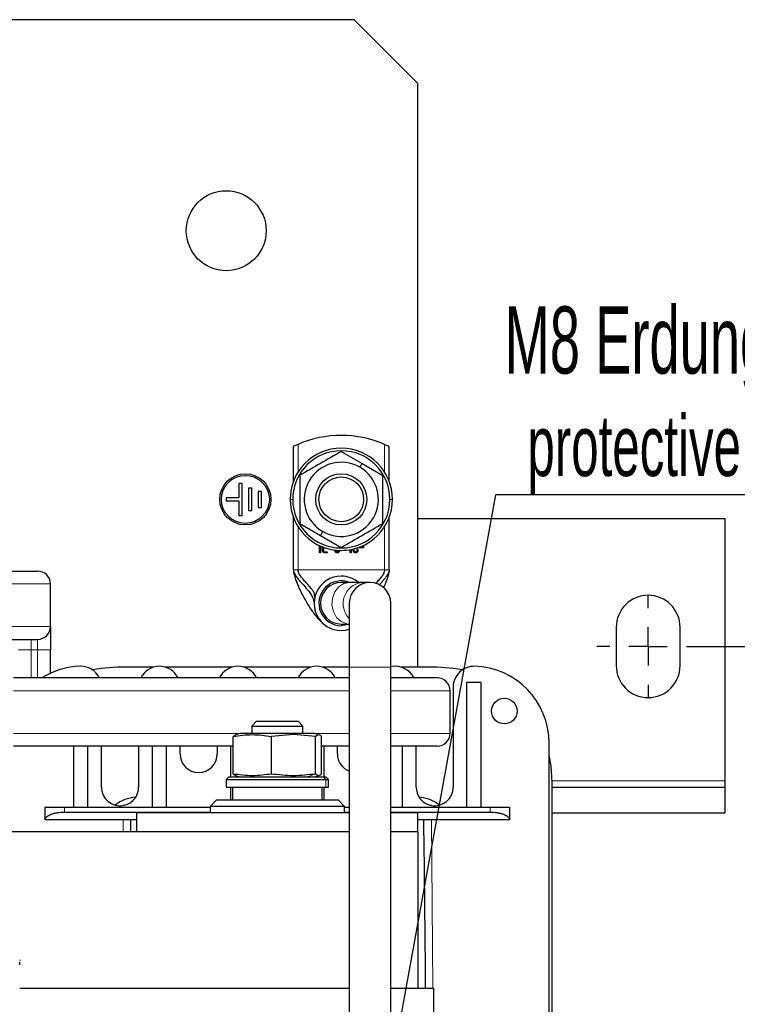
# Model space of a CAD drawing. Header units: millimetres. Extents: x 5 to 418, y 2 to 292.
# Tile 11 of 56: x 120 to 157, y 99 to 151. Entities that reach past the tile are written whole.
import ezdxf

# ---------------------------------------------------------------- set-up
doc = ezdxf.new("R2010")
doc.units = ezdxf.units.MM
doc.layers.add('SLD-0', color=7, linetype='Continuous')
doc.styles.add('SLDTEXTSTYLE0', font='TXT', dxfattribs={"width": 0.605})
doc.dimstyles.new('SLDDIMSTYLE0', dxfattribs={"dimtxt": 3.5, "dimasz": 3.302, "dimexe": 0, "dimexo": 0.0625, "dimgap": 0.875, "dimtad": 1, "dimlfac": 3, "dimrnd": 1e-09, "dimzin": 12, "dimdsep": 46, "dimtxsty": 'SLDTEXTSTYLE0', "dimsah": 1, "dimcen": 0.09, "dimadec": 0, "dimazin": 3, "dimtfac": 1, "dimtofl": 0, "dimtmove": 0, "dimatfit": 3, "dimfxl": 1, "dimfrac": 2, "dimtolj": 1, "dimtzin": 12, "dimarcsym": 0})
doc.dimstyles.new('SLDDIMSTYLE3', dxfattribs={"dimtxt": 0.18, "dimasz": 1.016, "dimexe": 0, "dimexo": 0.0625, "dimgap": 0, "dimtad": 0, "dimtih": 1, "dimtoh": 1, "dimdec": 0, "dimrnd": 1e-09, "dimzin": 0, "dimdsep": 46, "dimtxsty": 'Standard', "dimblk1": 'DOT', "dimblk2": 'DOT', "dimsah": 1, "dimcen": 0.09, "dimadec": 0, "dimazin": 0, "dimtfac": 1.016, "dimtdec": 0, "dimtofl": 0, "dimtmove": 0, "dimatfit": 3, "dimldrblk": 'DOT', "dimfxl": 1, "dimfrac": 2, "dimtolj": 1, "dimtzin": 0, "dimarcsym": 0})

# ---------------------------------------------------------------- blocks, each defined once
blk = doc.blocks.new('_D_7')
at = {"layer": 'SLD-0', "color": 7}
for p, q in [((155.485, 118.11), (173.614, 118.11)), ((172.614, 75.944), (172.614, 118.11)), ((155.485, 75.944), (173.614, 75.944))]:
    blk.add_line(p, q, dxfattribs=at)
for points in [[(172.614, 118.11), (172.106, 114.808), (173.122, 114.808)], [(172.614, 75.944), (173.122, 79.246), (172.106, 79.246)]]:
    blk.add_solid(points, dxfattribs=at)
at = {"layer": 'SLD-0', "color": 7, "insert": (168.102, 91.011), "char_height": 3.5, "attachment_point": 1, "rotation": 90, "style": 'SLDTEXTSTYLE0'}
blk.add_mtext('126,5', dxfattribs=at)
blk = doc.blocks.new('SW_NOTE_0_1')
at = {"layer": 'SLD-0', "color": 0}
blk.add_line((30.219, 0), (0, 0), dxfattribs=at)
at = {"layer": 'SLD-0', "color": 0, "attachment_point": 1, "style": 'SLDTEXTSTYLE0'}
for s, insert, char_height in [('M8 Erdung', (0.455, 9.813), 3.5), ('protective earth', (1.646, 4.147), 3.175)]:
    blk.add_mtext(s, dxfattribs=dict(at, insert=insert, char_height=char_height))
blk = doc.blocks.new('_Dot')
at = {"color": 0, "linetype": 'ByBlock', "lineweight": -2}
blk.add_line((-0.5, 0), (-1, 0), dxfattribs=at)
at = {"color": 0, "linetype": 'ByBlock', "const_width": 0.5}
blk.add_lwpolyline([(-0.25, 0, 1), (0.25, 0, 1)], format="xyb", close=True, dxfattribs=at)
blk = doc.blocks.new('SW_CENTERMARKSYMBOL_6')
at = {"layer": 'SLD-0', "color": 0}
for p, q in [((0, 2), (0, 2.667)), ((0, 0), (0, 1)), ((-2, 0), (-2.667, 0)), ((0, 0), (-1, 0)), ((0, 0), (0, -1)), ((0, 0), (1, 0)), ((2, 0), (2.667, 0)), ((0, -2), (0, -2.667))]:
    blk.add_line(p, q, dxfattribs=at)

msp = doc.modelspace()

# ---------------------------------------------------------------- linework, layer by layer
at = {"color": 7, "linetype": 'Continuous', "lineweight": 25}
for p, q in [((137.4853, 150.7769), (70.8187, 150.7769)), ((140.8187, 147.4436), (137.4853, 150.7769)), ((140.8187, 117.0269), (140.8187, 147.4436)), ((134.3187, 128.529), (134.3187, 126.7049)), ((139.3187, 126.7049), (139.3187, 128.529)), ((136.8187, 128.2788), (137.902, 127.6533)), ((137.902, 127.6533), (138.9853, 127.0278)), ((131.652, 126.6102), (131.4853, 126.6102)), ((131.4853, 126.6102), (131.4853, 125.8602)), ((131.652, 124.9436), (131.652, 126.6102)), ((132.152, 126.3602), (131.9853, 126.3602)), ((131.9853, 126.3602), (131.9853, 125.1936)), ((132.152, 125.1936), (132.152, 126.3602)), ((131.4853, 125.8602), (130.8187, 125.8602)), ((130.8187, 125.8602), (130.8187, 125.6936)), ((132.652, 126.1936), (132.4853, 126.1936)), ((132.4853, 126.1936), (132.4853, 125.3602)), ((132.652, 125.3602), (132.652, 126.1936)), ((130.8187, 125.6936), (131.4853, 125.6936)), ((131.4853, 125.6936), (131.4853, 124.9436)), ((132.4853, 125.3602), (132.652, 125.3602)), ((131.4853, 124.9436), (131.652, 124.9436)), ((131.9853, 125.1936), (132.152, 125.1936)), ((134.3187, 124.8489), (134.3187, 122.1102)), ((139.3187, 122.1102), (139.3187, 124.8489)), ((140.8187, 124.7769), (156.8187, 124.7769)), ((156.8187, 124.7769), (156.8187, 111.1102)), ((134.652, 124.526), (135.7353, 123.9005)), ((135.7353, 123.9005), (136.8187, 123.2751)), ((135.6902, 123.0136), (135.6902, 123.3608)), ((135.7403, 123.338), (135.7403, 123.0136)), ((135.8401, 123.1138), (135.8401, 123.2963)), ((135.8902, 123.2771), (135.8902, 123.1138)), ((137.3391, 123.1615), (137.3391, 123.0136)), ((137.4393, 123.1128), (137.4393, 123.1835)), ((137.4894, 123.1138), (137.4894, 123.196)), ((137.6388, 123.1634), (137.6388, 123.1138)), ((137.6889, 123.1634), (137.6889, 123.1138)), ((137.739, 123.2523), (137.739, 123.2741)), ((137.9852, 123.2523), (137.739, 123.2523)), ((137.9498, 123.2874), (137.7745, 123.2874)), ((137.9498, 123.362), (137.9498, 123.2874)), ((137.9852, 123.3789), (137.9852, 123.2523)), ((135.9653, 123.0386), (136.065, 123.0386)), ((136.065, 122.9885), (135.9653, 122.9885)), ((136.4899, 123.1138), (136.4899, 123.1306)), ((136.54, 123.1138), (136.54, 123.1248)), ((137.0646, 123.1133), (136.9465, 123.1133)), ((137.289, 123.0136), (137.289, 123.1521)), ((118.4853, 122.0386), (120.9887, 122.0386)), ((121.6553, 119.1486), (121.6553, 121.3719)), ((137.2652, 121.4436), (136.8187, 121.4436)), ((137.8721, 121.4436), (137.2652, 121.4436)), ((138.3187, 121.4436), (137.8721, 121.4436)), ((137.2353, 120.3602), (137.2353, 117.0269)), ((139.402, 117.0269), (139.402, 120.3602)), ((121.6553, 119.1486), (121.6553, 117.9269)), ((136.8187, 119.2769), (137.2353, 119.2769)), ((151.152, 119.1102), (151.152, 117.1102)), ((154.4853, 117.1102), (154.4853, 119.1102)), ((118.4853, 118.4819), (120.9887, 118.4819)), ((121.6553, 116.7147), (121.6553, 117.9269)), ((127.01, 117.0269), (125.152, 117.0269)), ((131.11, 117.0269), (127.6606, 117.0269)), ((135.21, 117.0269), (131.7606, 117.0269)), ((137.2353, 117.0269), (135.8606, 117.0269)), ((137.2353, 117.0269), (137.2353, 97.6102)), ((139.402, 97.6102), (139.402, 117.0269)), ((141.8187, 117.0269), (139.9606, 117.0269)), ((137.2353, 116.4719), (119.7353, 116.4719)), ((141.822, 116.4719), (139.402, 116.4719)), ((142.652, 115.9924), (142.652, 110.7769)), ((143.3687, 116.2419), (144.102, 116.2419)), ((143.3687, 109.7436), (143.3687, 116.2419)), ((144.102, 116.2419), (144.102, 109.7436)), ((142.4887, 113.5819), (142.4887, 115.8052)), ((132.4077, 114.2102), (132.152, 113.9546)), ((132.152, 113.9546), (132.152, 113.5769)), ((132.152, 113.9546), (134.8187, 113.9546)), ((132.4077, 114.2102), (134.563, 114.2102)), ((134.8187, 113.9546), (134.563, 114.2102)), ((134.8187, 113.5769), (134.8187, 113.9546)), ((131.3017, 113.4949), (131.1798, 113.4246)), ((131.1798, 111.4626), (131.1798, 113.4246)), ((131.552, 113.5769), (131.298, 113.5089)), ((134.2361, 113.5769), (131.552, 113.5769)), ((134.3267, 113.5144), (133.1739, 113.4246)), ((133.1739, 111.4626), (133.1739, 113.4246)), ((135.4187, 113.5769), (134.2361, 113.5769)), ((135.4794, 113.4246), (134.3267, 113.5144)), ((135.6726, 113.5089), (135.4187, 113.5769)), ((135.4794, 111.4626), (135.4794, 113.4246)), ((135.7908, 111.4626), (135.7908, 113.4246)), ((131.1798, 112.9152), (119.7353, 112.9152)), ((122.8687, 109.7436), (122.8687, 112.9152)), ((123.602, 109.7436), (123.602, 112.9152)), ((124.3187, 110.7769), (124.3187, 112.9152)), ((126.252, 112.9152), (126.252, 110.7769)), ((126.9687, 109.7436), (126.9687, 112.9152)), ((127.702, 109.7436), (127.702, 112.9152)), ((128.4187, 112.5102), (128.4187, 112.9152)), ((130.352, 112.9152), (130.352, 112.5102)), ((131.0687, 111.3102), (131.0687, 112.9152)), ((137.2353, 112.9152), (135.7908, 112.9152)), ((135.902, 112.9152), (135.902, 111.3102)), ((136.6187, 112.5102), (136.6187, 112.9152)), ((141.822, 112.9152), (139.402, 112.9152)), ((140.002, 112.9152), (140.002, 109.7436)), ((140.7187, 110.7769), (140.7187, 112.9152)), ((147.652, 80.9769), (147.652, 113.0769)), ((131.1798, 111.4626), (131.3017, 111.3922)), ((131.298, 111.3783), (131.552, 111.3102)), ((135.4187, 111.3102), (135.6726, 111.3783)), ((130.952, 111.3102), (130.8187, 111.1769)), ((130.8187, 111.1769), (130.8187, 110.7769)), ((130.8187, 111.1769), (136.0189, 111.1769)), ((130.952, 111.3102), (135.8922, 111.3102)), ((135.8922, 111.3102), (136.0187, 111.3102)), ((136.152, 111.1769), (136.0187, 111.3102)), ((136.0189, 111.1769), (136.152, 111.1769)), ((136.152, 110.7769), (136.152, 111.1769)), ((147.8187, 83.0269), (147.8187, 111.0269)), ((156.8187, 111.1102), (156.8187, 110.7769)), ((130.8187, 110.7769), (136.0189, 110.7769)), ((131.0687, 110.1102), (131.0687, 110.7769)), ((131.152, 110.7769), (131.152, 110.1102)), ((135.8187, 110.1102), (135.8187, 110.7769)), ((135.902, 110.7769), (135.902, 110.1102)), ((136.0189, 110.7769), (136.152, 110.7769)), ((147.8187, 110.7769), (156.8187, 110.7769)), ((156.8187, 110.7769), (156.8187, 109.4436)), ((125.4588, 109.8261), (125.4522, 109.8247)), ((125.5133, 109.8376), (125.4588, 109.8261)), ((125.5199, 109.8391), (125.5133, 109.8376)), ((130.3187, 110.1102), (129.9853, 109.7769)), ((130.3187, 110.1102), (136.652, 110.1102)), ((136.9853, 109.7769), (136.652, 110.1102)), ((141.4574, 109.8376), (141.4508, 109.8391)), ((141.5118, 109.8261), (141.4574, 109.8376)), ((141.5185, 109.8247), (141.5118, 109.8261)), ((121.3853, 109.0831), (121.3853, 109.7436)), ((121.3853, 109.7436), (122.3853, 109.7436)), ((122.3853, 109.7436), (129.9853, 109.7436)), ((122.3853, 109.4769), (129.9853, 109.4769)), ((126.152, 108.4436), (126.152, 109.4436)), ((137.2353, 109.4436), (126.152, 109.4436)), ((129.9853, 109.7769), (129.9853, 109.4436)), ((136.9853, 109.7769), (129.9853, 109.7769)), ((136.9853, 109.4436), (136.9853, 109.7769)), ((136.9853, 109.7436), (137.2353, 109.7436)), ((136.9853, 109.4769), (137.2353, 109.4769)), ((139.402, 109.7436), (144.5853, 109.7436)), ((139.402, 109.4769), (144.5853, 109.4769)), ((140.8187, 109.4436), (139.402, 109.4436)), ((140.8187, 108.4436), (140.8187, 109.4436)), ((144.5853, 109.7436), (145.5853, 109.7436)), ((145.5853, 109.7436), (145.5853, 109.0831)), ((147.8187, 109.4436), (156.8187, 109.4436)), ((121.3871, 109.1007), (121.3853, 109.0831)), ((121.3853, 109.0769), (121.3853, 109.0831)), ((126.152, 109.0769), (121.3853, 109.0769)), ((125.8418, 108.4436), (125.852, 109.0769)), ((145.5853, 109.0769), (140.8187, 109.0769)), ((145.5853, 109.0831), (145.5835, 109.1007)), ((145.5853, 109.0831), (145.5853, 109.0769)), ((126.152, 108.4436), (118.2387, 108.4436)), ((137.2353, 108.4436), (126.152, 108.4436)), ((140.8187, 108.4436), (139.402, 108.4436)), ((140.8187, 108.4436), (140.8187, 100.2769)), ((137.2353, 100.2769), (120.052, 100.2769)), ((141.652, 100.2769), (139.402, 100.2769)), ((141.652, 84.9436), (141.652, 100.2769))]:
    msp.add_line(p, q, dxfattribs=at)
at = {"color": 7, "linetype": 'Continuous', "lineweight": 18}
for p, q in [((134.5631, 128.642), (134.5631, 127.1994)), ((139.0742, 127.1994), (139.0742, 128.642)), ((137.7853, 127.4512), (137.902, 127.6533)), ((134.2853, 125.7769), (134.152, 125.7769)), ((139.352, 125.7769), (139.4853, 125.7769)), ((134.5631, 124.3544), (134.5631, 122.1102)), ((139.0742, 122.1102), (139.0742, 124.3544)), ((135.852, 124.1026), (135.7353, 123.9005)), ((134.5631, 122.1102), (139.0742, 122.1102)), ((118.4853, 121.3719), (121.6553, 121.3719)), ((118.4853, 119.1486), (121.6553, 119.1486)), ((120.6487, 118.4819), (120.6487, 117.9269)), ((120.9887, 118.4819), (120.9887, 117.9269)), ((119.982, 117.9269), (120.6487, 117.9269)), ((120.6487, 117.9269), (120.9887, 117.9269)), ((120.6487, 116.4719), (120.6487, 117.9269)), ((120.9887, 117.9269), (121.6553, 117.9269)), ((120.9887, 116.4719), (120.9887, 117.9269)), ((138.3187, 117.0269), (137.2353, 117.0269)), ((139.402, 117.0269), (138.3187, 117.0269)), ((137.2353, 115.8052), (119.7353, 115.8052)), ((142.4887, 115.8052), (139.402, 115.8052)), ((132.152, 113.5819), (119.7353, 113.5819)), ((134.2361, 113.5769), (134.3267, 113.5144)), ((137.2353, 113.5819), (134.8187, 113.5819)), ((142.4887, 113.5819), (139.402, 113.5819)), ((135.0263, 111.3102), (135.4794, 111.4626)), ((135.8922, 111.3102), (136.0189, 111.1769)), ((136.0189, 110.7769), (136.0189, 111.1769)), ((147.8181, 111.1102), (156.8187, 111.1102)), ((122.3853, 109.7436), (122.3853, 109.4769)), ((144.5853, 109.7436), (144.5853, 109.4769)), ((126.152, 109.1007), (121.3871, 109.1007)), ((125.4467, 108.4436), (125.4519, 109.0769)), ((145.5835, 109.1007), (140.8187, 109.1007)), ((141.5187, 109.0769), (141.5917, 100.2769))]:
    msp.add_line(p, q, dxfattribs=at)
at = {"color": 7, "linetype": 'Continuous', "lineweight": 18, "flags": 128}
msp.add_lwpolyline([(137.2652, 121.4436), (136.9606, 121.3849), (136.689, 121.2151), (136.4798, 120.9528), (136.3558, 120.6262), (136.3303, 120.2708), (136.4061, 119.9251), (136.575, 119.6265), (136.8187, 119.4075), (137.1108, 119.2917), (137.2353, 119.2775)], dxfattribs=at)
at = {"color": 7, "linetype": 'Continuous', "lineweight": 25, "flags": 128}
for points in [[(137.2517, 119.2769), (137.1975, 119.2568), (136.8187, 119.1936)], [(125.152, 117.0269), (124.2981, 116.9658), (123.8506, 116.8841)], [(143.1201, 116.8841), (142.6725, 116.9658), (141.8187, 117.0269)], [(147.8187, 111.0269), (147.7576, 111.8808), (147.652, 112.4313)]]:
    msp.add_lwpolyline(points, dxfattribs=at)
at = {"color": 7, "linetype": 'Continuous', "lineweight": 25}
for centre, radius in [((130.8187, 139.7769), 2.0833), ((131.8187, 125.7769), 1.3333), ((131.8187, 125.7769), 1.25), ((136.8187, 125.7769), 1.3333), ((136.8187, 125.7769), 1.1667), ((145.3187, 114.7436), 0.6667)]:
    msp.add_circle(centre, radius, dxfattribs=at)
for centre, radius, start, end in [((136.8187, 123.4436), 5.6667, 66.54434, 113.45566), ((136.8187, 125.7769), 2.6667, 0, 180), ((136.8187, 125.7769), 2.5333, 0, 180), ((136.8187, 125.7769), 1.9333, 60, 240), ((136.8187, 125.7769), 1.9333, 240, 60), ((136.8187, 125.7769), 2.6667, 180, 0), ((136.8187, 125.7769), 2.5333, 180, 0), ((120.9887, 121.3719), 0.6667, 0, 90), ((136.8187, 120.3602), 1.4167, 90, 287.10464), ((136.8187, 120.3602), 1.4167, 49.88083, 90), ((136.8187, 120.3602), 1.1667, 68.21321, 270), ((136.8187, 120.3602), 1.0833, 90, 270), ((138.3187, 120.3602), 1.0833, 90, 180), ((138.3187, 120.3602), 1.0833, 0, 90), ((152.8187, 119.1102), 1.6667, 0, 180), ((120.9887, 119.1486), 0.6667, 270, 0), ((123.3187, 113.0769), 4, 91.63725, 121.92403), ((123.2353, 115.9924), 1.0833, 26.27229, 91.63725), ((127.3353, 115.9936), 1.0833, 26.20208, 153.79792), ((131.4353, 115.9936), 1.0833, 26.20208, 153.79792), ((135.5353, 115.9936), 1.0833, 26.20208, 153.79792), ((139.6353, 115.9936), 1.0833, 26.20208, 102.43809), ((143.7353, 115.9924), 1.0833, 88.36275, 180), ((143.652, 113.0769), 4, 0, 88.36275), ((152.8187, 117.1102), 1.6667, 180, 0), ((141.822, 115.8052), 0.6667, 0, 90), ((141.822, 113.5819), 0.6667, 270, 0), ((129.3853, 112.5102), 0.9667, 180, 0), ((137.5853, 112.5102), 0.9667, 180, 248.77269), ((125.2853, 110.7769), 0.9667, 180, 279.93908), ((125.2853, 110.7769), 0.9667, 284.04352, 0), ((141.6853, 110.7769), 0.9667, 180, 255.95648), ((141.6853, 110.7769), 0.9667, 260.06092, 0), ((126.252, 108.2602), 2, 94.39938, 127.62478), ((140.7187, 108.2602), 2, 52.37522, 85.60062), ((-584.8438, 97.0269), 726.0625, 0.2564681, 0.9509455)]:
    msp.add_arc(centre, radius, start, end, dxfattribs=at)
at = {"color": 7, "linetype": 'Continuous', "lineweight": 18}
msp.add_arc((138.0269, 120.3437), 1.1107, 98.01371, 224.54463, dxfattribs=at)
at = {"color": 7, "linetype": 'Continuous', "lineweight": 25}
for points, knots in [([(134.5631, 128.642), (134.5334, 128.6289), (134.4739, 128.6027), (134.3962, 128.5665), (134.3416, 128.5402), (134.3204, 128.5298), (134.319, 128.5291), (134.3187, 128.529)], [0, 0, 0, 0, 0.2416502, 0.4835575, 0.7160096, 0.9261457, 1, 1, 1, 1]), ([(139.3187, 128.529), (139.3163, 128.5301), (139.3116, 128.5324), (139.2757, 128.55), (139.2216, 128.5757), (139.1519, 128.6079), (139.0997, 128.6308), (139.0742, 128.642)], [0, 0, 0, 0, 0.18935487, 0.37839338, 0.57586617, 0.7925045, 1, 1, 1, 1]), ([(136.8187, 128.2788), (136.4576, 128.0703), (135.7353, 127.6533), (135.0131, 127.2363), (134.652, 127.0278)], [0, 0, 0, 0, 0.4999949, 1, 1, 1, 1]), ([(134.652, 127.0278), (134.652, 126.6109), (134.652, 125.7769), (134.652, 124.943), (134.652, 124.526)], [0, 0, 0, 0, 0.4999949, 1, 1, 1, 1]), ([(138.9853, 124.526), (138.9853, 124.943), (138.9853, 125.7769), (138.9853, 126.6109), (138.9853, 127.0278)], [0, 0, 0, 0, 0.4999949, 1, 1, 1, 1]), ([(136.8187, 123.2751), (137.1798, 123.4835), (137.902, 123.9005), (138.6242, 124.3175), (138.9853, 124.526)], [0, 0, 0, 0, 0.4999949, 1, 1, 1, 1]), ([(137.5641, 123.2385), (137.5725, 123.2378), (137.5892, 123.2365), (137.6111, 123.2236), (137.6284, 123.205), (137.6377, 123.1837), (137.6385, 123.1691), (137.6388, 123.1634)], [0, 0, 0, 0, 0.2120131, 0.4248474, 0.627666, 0.8551177, 1, 1, 1, 1]), ([(135.7153, 122.9885), (135.7116, 122.9888), (135.7062, 122.9891), (135.7, 122.9919), (135.6964, 122.9947), (135.6936, 122.9983), (135.6908, 123.0045), (135.6905, 123.0099), (135.6902, 123.0136)], [0, 0, 0, 0, 0.2731773, 0.3898787, 0.5, 0.6101213, 0.7268227, 1, 1, 1, 1]), ([(135.7403, 123.0136), (135.7401, 123.0099), (135.7398, 123.0045), (135.737, 122.9983), (135.7342, 122.9947), (135.7306, 122.9919), (135.7243, 122.9891), (135.719, 122.9888), (135.7153, 122.9885)], [0, 0, 0, 0, 0.2731773, 0.3898787, 0.5, 0.6101213, 0.7268227, 1, 1, 1, 1]), ([(135.9653, 122.9885), (135.9513, 122.9897), (135.9233, 122.992), (135.8868, 123.0135), (135.8576, 123.0447), (135.8419, 123.0803), (135.8406, 123.1046), (135.8401, 123.1138)], [0, 0, 0, 0, 0.2120721, 0.4249187, 0.6288557, 0.8604484, 1, 1, 1, 1]), ([(135.8902, 123.1138), (135.8909, 123.1054), (135.8923, 123.0887), (135.9051, 123.0668), (135.9238, 123.0492), (135.9452, 123.0397), (135.9598, 123.0389), (135.9653, 123.0386)], [0, 0, 0, 0, 0.2113904, 0.4235099, 0.6277875, 0.8609914, 1, 1, 1, 1]), ([(136.065, 123.0386), (136.0687, 123.0384), (136.0741, 123.0381), (136.0803, 123.0353), (136.0839, 123.0325), (136.0867, 123.0289), (136.0895, 123.0226), (136.0898, 123.0173), (136.0901, 123.0136)], [0, 0, 0, 0, 0.2731773, 0.3898787, 0.5, 0.6101213, 0.7268227, 1, 1, 1, 1]), ([(136.0901, 123.0136), (136.0898, 123.0099), (136.0895, 123.0045), (136.0867, 122.9983), (136.0839, 122.9947), (136.0803, 122.9919), (136.0741, 122.9891), (136.0687, 122.9888), (136.065, 122.9885)], [0, 0, 0, 0, 0.2731773, 0.3898787, 0.5, 0.6101213, 0.7268227, 1, 1, 1, 1]), ([(136.6146, 122.9885), (136.6007, 122.9897), (136.5728, 122.992), (136.5365, 123.0133), (136.5075, 123.0445), (136.4917, 123.08), (136.4904, 123.1045), (136.4899, 123.1138)], [0, 0, 0, 0, 0.2115905, 0.4239917, 0.626563, 0.8576169, 1, 1, 1, 1]), ([(136.6146, 123.0386), (136.6063, 123.0393), (136.5895, 123.0407), (136.5677, 123.0535), (136.5504, 123.0721), (136.5411, 123.0935), (136.5403, 123.1081), (136.54, 123.1138)], [0, 0, 0, 0, 0.21201309, 0.42484742, 0.62766597, 0.85511767, 1, 1, 1, 1]), ([(136.7394, 123.1138), (136.7382, 123.0997), (136.7359, 123.0716), (136.7144, 123.0348), (136.6831, 123.0057), (136.6476, 122.9903), (136.6236, 122.989), (136.6146, 122.9885)], [0, 0, 0, 0, 0.2135609, 0.4279183, 0.6328319, 0.8628865, 1, 1, 1, 1]), ([(136.6893, 123.1138), (136.6886, 123.1053), (136.6872, 123.0882), (136.6742, 123.066), (136.6554, 123.0487), (136.6343, 123.0397), (136.62, 123.0389), (136.6146, 123.0386)], [0, 0, 0, 0, 0.2158105, 0.4325887, 0.6358802, 0.8635324, 1, 1, 1, 1]), ([(137.0896, 123.1384), (137.0894, 123.1346), (137.0891, 123.1293), (137.0863, 123.1231), (137.0835, 123.1194), (137.0798, 123.1166), (137.0736, 123.1138), (137.0683, 123.1135), (137.0646, 123.1133)], [0, 0, 0, 0, 0.2731773, 0.3898787, 0.5, 0.6101213, 0.7268227, 1, 1, 1, 1]), ([(137.3141, 122.9885), (137.3104, 122.9888), (137.305, 122.9891), (137.2988, 122.9919), (137.2952, 122.9947), (137.2924, 122.9983), (137.2896, 123.0045), (137.2893, 123.0099), (137.289, 123.0136)], [0, 0, 0, 0, 0.2731773, 0.3898787, 0.5, 0.6101213, 0.7268227, 1, 1, 1, 1]), ([(137.3391, 123.0136), (137.3389, 123.0099), (137.3386, 123.0045), (137.3358, 122.9983), (137.333, 122.9947), (137.3294, 122.9919), (137.3231, 122.9891), (137.3178, 122.9888), (137.3141, 122.9885)], [0, 0, 0, 0, 0.2731773, 0.3898787, 0.5, 0.6101213, 0.7268227, 1, 1, 1, 1]), ([(137.5641, 122.9885), (137.55, 122.9897), (137.5218, 122.992), (137.4851, 123.0136), (137.4562, 123.0448), (137.4411, 123.08), (137.4398, 123.1039), (137.4393, 123.1128)], [0, 0, 0, 0, 0.2144484, 0.429752, 0.6342267, 0.8622676, 1, 1, 1, 1]), ([(137.5641, 123.0386), (137.5557, 123.0393), (137.539, 123.0407), (137.5171, 123.0535), (137.4998, 123.0721), (137.4905, 123.0935), (137.4897, 123.1081), (137.4894, 123.1138)], [0, 0, 0, 0, 0.21201309, 0.42484742, 0.62766597, 0.85511767, 1, 1, 1, 1]), ([(137.6889, 123.1138), (137.6877, 123.0996), (137.6854, 123.0713), (137.6638, 123.0345), (137.6324, 123.0056), (137.5971, 122.9903), (137.5731, 122.989), (137.5641, 122.9885)], [0, 0, 0, 0, 0.2147152, 0.4303478, 0.6336937, 0.8619602, 1, 1, 1, 1]), ([(137.6388, 123.1138), (137.6381, 123.1053), (137.6367, 123.0885), (137.6237, 123.0664), (137.6049, 123.0489), (137.5837, 123.0397), (137.5694, 123.0389), (137.5641, 123.0386)], [0, 0, 0, 0, 0.21385977, 0.42848405, 0.63440892, 0.86502135, 1, 1, 1, 1]), ([(134.3187, 122.1102), (134.3199, 122.0909), (134.3227, 122.0484), (134.3407, 121.9885), (134.3915, 121.8681), (134.5037, 121.7083), (134.673, 121.5051), (134.8937, 121.2617), (135.1262, 120.9867), (135.3406, 120.6916), (135.3824, 120.466), (135.402, 120.3602)], [0, 0, 0, 0, 0.01487924, 0.0325481, 0.054008, 0.14240616, 0.2626605, 0.40546694, 0.61323396, 0.81871395, 1, 1, 1, 1]), ([(134.3187, 122.1102), (134.3193, 122.094), (134.3207, 122.0576), (134.3292, 122.0011), (134.3498, 121.8969), (134.4136, 121.6718), (134.538, 121.3419), (134.7238, 120.9303), (134.9617, 120.4758), (135.2541, 120.0077), (135.5849, 119.5598), (135.8577, 119.3247), (135.986, 119.2141)], [0, 0, 0, 0, 0.0099353, 0.0223396, 0.0374426, 0.0836581, 0.1992944, 0.330266, 0.4778135, 0.6621128, 0.841096, 1, 1, 1, 1]), ([(134.3773, 121.8074), (134.3836, 121.7845), (134.4413, 121.5767), (134.5946, 121.2192), (134.7496, 120.856), (134.8713, 120.6563), (134.8851, 120.6335)], [0, 0, 0, 0, 0.0514466, 0.4669486, 0.9392233, 1, 1, 1, 1]), ([(135.4385, 120.6797), (135.4356, 120.7534), (135.4293, 120.9109), (135.2595, 121.1353), (135.0659, 121.3534), (134.8755, 121.5565), (134.7269, 121.7331), (134.6274, 121.8787), (134.5826, 121.9918), (134.5666, 122.05), (134.5642, 122.0911), (134.5631, 122.1102)], [0, 0, 0, 0, 0.1795622, 0.3833626, 0.5901262, 0.7327213, 0.8532939, 0.9428217, 0.9650165, 0.9837174, 1, 1, 1, 1]), ([(139.0742, 122.1102), (139.0731, 122.0911), (139.0708, 122.05), (139.0547, 121.9918), (139.0099, 121.8787), (138.9106, 121.7332), (138.7666, 121.5623), (138.6676, 121.4558), (138.6164, 121.4006)], [0, 0, 0, 0, 0.0410373, 0.0881692, 0.1441068, 0.3697445, 0.6736248, 1, 1, 1, 1]), ([(139.3187, 122.1102), (139.318, 122.094), (139.3167, 122.0576), (139.3081, 122.0011), (139.2875, 121.8969), (139.2235, 121.6722), (139.1313, 121.42), (139.0479, 121.2384), (139.0197, 121.1769)], [0, 0, 0, 0, 0.03841583, 0.0863781, 0.14477507, 0.3234712, 0.77058862, 1, 1, 1, 1]), ([(131.1798, 113.4246), (131.5122, 113.4695), (132.1769, 113.5593), (132.8416, 113.4695), (133.1739, 113.4246)], [0, 0, 0, 0, 0.4999949, 1, 1, 1, 1]), ([(135.4794, 113.4246), (135.5313, 113.4695), (135.6351, 113.5593), (135.7389, 113.4695), (135.7908, 113.4246)], [0, 0, 0, 0, 0.4999949, 1, 1, 1, 1]), ([(133.1739, 111.4626), (132.8416, 111.4177), (132.1769, 111.3279), (131.5122, 111.4177), (131.1798, 111.4626)], [0, 0, 0, 0, 0.4999949, 1, 1, 1, 1]), ([(135.4794, 111.4626), (135.0945, 111.4176), (134.326, 111.3279), (133.5575, 111.4177), (133.1739, 111.4626)], [0, 0, 0, 0, 0.5008729, 1, 1, 1, 1]), ([(135.7908, 111.4626), (135.7389, 111.4177), (135.6351, 111.3279), (135.5313, 111.4177), (135.4794, 111.4626)], [0, 0, 0, 0, 0.4999949, 1, 1, 1, 1]), ([(121.3871, 109.1007), (121.4069, 109.1487), (121.4476, 109.2471), (121.6429, 109.3538), (121.8509, 109.4177), (122.0765, 109.4641), (122.2636, 109.4719), (122.3853, 109.4769)], [0, 0, 0, 0, 0.2487671, 0.5111512, 0.642795, 0.7675023, 1, 1, 1, 1]), ([(144.5853, 109.4769), (144.7071, 109.4719), (144.8941, 109.4641), (145.1197, 109.4177), (145.3277, 109.3538), (145.5231, 109.2471), (145.5638, 109.1487), (145.5835, 109.1007)], [0, 0, 0, 0, 0.2324977, 0.3571969, 0.4888488, 0.7512329, 1, 1, 1, 1])]:
    msp.add_open_spline(points, degree=3, knots=knots, dxfattribs=at)
at = {"color": 7, "linetype": 'Continuous', "lineweight": 18}
for points in [[(134.3187, 122.1102), (134.32, 122.1102), (134.3226, 122.1102), (134.3398, 122.1102), (134.3485, 122.1102)], [(134.3485, 122.1102), (134.3604, 122.1102), (134.3843, 122.1102), (134.437, 122.1102), (134.4976, 122.1102), (134.5413, 122.1102), (134.5631, 122.1102)], [(139.0742, 122.1102), (139.0961, 122.1102), (139.1398, 122.1102), (139.2004, 122.1102), (139.253, 122.1102), (139.2769, 122.1102), (139.2889, 122.1102)], [(139.2889, 122.1102), (139.2975, 122.1102), (139.3148, 122.1102), (139.3174, 122.1102), (139.3187, 122.1102)]]:
    msp.add_open_spline(points, degree=3, dxfattribs=at)
msp.add_open_spline([(138.7902, 121.3115), (138.8515, 121.38), (138.9682, 121.5102), (139.1338, 121.7084), (139.2459, 121.8681), (139.2966, 121.9885), (139.3146, 122.0484), (139.3174, 122.0909), (139.3187, 122.1102)], degree=3, knots=[0, 0, 0, 0, 0.3366636, 0.6403601, 0.8636054, 0.9178013, 0.9624232, 1, 1, 1, 1], dxfattribs=at)
at = {"color": 7, "linetype": 'Continuous', "lineweight": 25}
for points in [[(120.052, 101.7769), (120.052, 101.7765), (120.052, 101.7758), (120.052, 101.7698), (120.052, 101.7607), (120.052, 101.752), (120.052, 101.7476)], [(120.052, 101.5127), (120.052, 101.523), (120.052, 101.5437), (120.052, 101.5834), (120.052, 101.6231), (120.052, 101.6438), (120.052, 101.6541)]]:
    msp.add_open_spline(points, degree=3, dxfattribs=at)

# ---------------------------------------------------------------- block references
at = {"layer": 'SLD-0'}
msp.add_blockref('SW_NOTE_0_1', (144.8782, 126.0201), dxfattribs=at)
at = {"layer": 'SLD-0', "color": 7}
msp.add_blockref('SW_CENTERMARKSYMBOL_6', (152.8187, 118.1102), dxfattribs=at)

# ---------------------------------------------------------------- dimensions: what is measured, and where the dimension line sits
dim = msp.add_linear_dim(base=(172.6135, 118.1102), p1=(155.4853, 75.9436), p2=(155.4853, 118.1102), angle=90, dimstyle='SLDDIMSTYLE0', dxfattribs=at)
dim.commit()
dim.dimension.update_dxf_attribs({"geometry": '_D_7', "text_midpoint": (172.6135, 97.0269), "dimtype": 160})

# ---------------------------------------------------------------- leaders
at = {"layer": 'SLD-0'}
msp.add_leader([(138.3725, 90.2339), (144.8782, 126.0201)], dimstyle='SLDDIMSTYLE3', dxfattribs=at)

doc.saveas('drawing.dxf')
